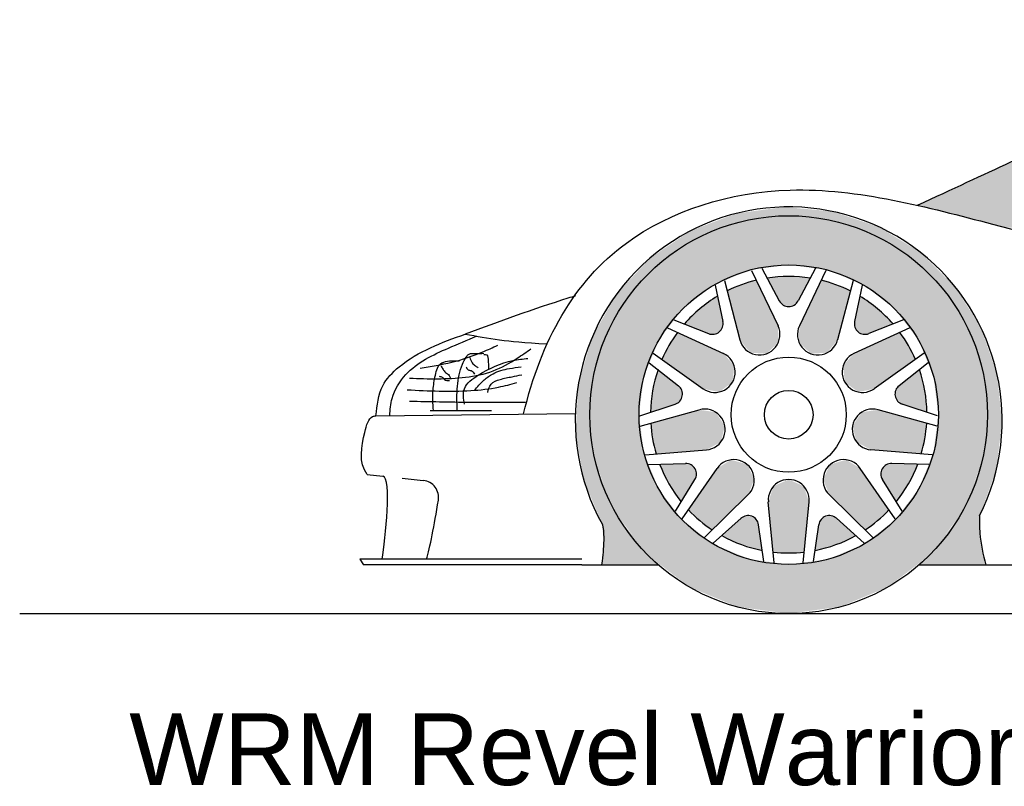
# Model space of a CAD drawing. Header units: millimetres. Extents: x 309.85 to 314.97, y 256.21 to 257.54.
# Tile 1 of 2: x 309.85 to 311.57, y 256.21 to 257.54. Entities that reach past the tile are written whole.
import ezdxf

# ---------------------------------------------------------------- set-up
doc = ezdxf.new("R2010")
doc.units = ezdxf.units.MM
doc.layers.add('HATCH', color=7, linetype='Continuous')
doc.styles.add('arial', font='ARIAL.TTF')

# ---------------------------------------------------------------- blocks, each defined once
blk = doc.blocks.new('*U1')
at = {"layer": 'HATCH', "linetype": 'Continuous'}
for points in [[(2.2914, 1.3462), (2.1147, 1.296), (2.3424, 1.3321)], [(2.3424, 1.3321), (2.1147, 1.296), (2.2038, 1.2822)], [(2.1147, 1.296), (1.939, 1.2273), (2.2038, 1.2822)], [(2.2038, 1.2822), (1.939, 1.2273), (2.1376, 1.2497)], [(2.1376, 1.2497), (1.939, 1.2273), (2.074, 1.2121)], [(1.939, 1.2273), (1.7671, 1.1508), (2.074, 1.2121)], [(2.074, 1.2121), (1.7671, 1.1508), (1.9543, 1.1244)], [(1.7671, 1.1508), (1.6745, 1.1081), (1.9543, 1.1244)], [(1.9543, 1.1244), (1.6745, 1.1081), (1.8445, 1.0256)], [(1.6745, 1.1081), (1.5678, 1.0586), (1.8445, 1.0256)], [(1.5678, 1.0586), (1.7233, 1.0194), (1.8445, 1.0256)], [(1.8445, 1.0256), (1.7233, 1.0194), (1.793, 1.022)], [(1.793, 1.022), (1.7233, 1.0194), (1.7616, 1.0206)]]:
    blk.add_solid(points, dxfattribs=at)
blk = doc.blocks.new('*U3')
at = {"layer": 'HATCH', "color": 251, "linetype": 'Continuous'}
for points in [[(1.3345, 1.0557), (1.2503, 1.0441), (1.4191, 1.048)], [(1.2503, 1.0441), (1.1709, 1.0137), (1.253, 1.0286)], [(1.4191, 1.048), (1.2503, 1.0441), (1.3429, 1.0404)], [(1.2503, 1.0441), (1.253, 1.0286), (1.3429, 1.0404)], [(1.4191, 1.048), (1.3429, 1.0404), (1.4998, 1.0212)], [(1.3429, 1.0404), (1.4328, 1.0286), (1.4998, 1.0212)], [(1.253, 1.0286), (1.1709, 1.0137), (1.1693, 0.9939)], [(1.4328, 1.0286), (1.5166, 0.9939), (1.4998, 1.0212)], [(1.4998, 1.0212), (1.5166, 0.9939), (1.5724, 0.9769)], [(1.1709, 1.0137), (1.1004, 0.9661), (1.1693, 0.9939)], [(1.1693, 0.9939), (1.1004, 0.9661), (1.0974, 0.9387)], [(1.5166, 0.9939), (1.5885, 0.9387), (1.5724, 0.9769)], [(1.1004, 0.9661), (1.0426, 0.9038), (1.0974, 0.9387)], [(1.5724, 0.9769), (1.5885, 0.9387), (1.633, 0.9172)], [(1.0974, 0.9387), (1.0426, 0.9038), (1.0422, 0.8668)], [(1.5885, 0.9387), (1.6437, 0.8668), (1.633, 0.9172)], [(1.633, 0.9172), (1.6437, 0.8668), (1.6785, 0.8454)], [(1.0426, 0.9038), (1.0004, 0.83), (1.0422, 0.8668)], [(1.0422, 0.8668), (1.0004, 0.83), (1.0075, 0.783)], [(1.6437, 0.8668), (1.6784, 0.783), (1.6785, 0.8454)], [(1.6785, 0.8454), (1.6784, 0.783), (1.7065, 0.7651)], [(1.0004, 0.83), (0.976, 0.7486), (1.0075, 0.783)], [(1.0075, 0.783), (0.976, 0.7486), (0.9956, 0.6931)], [(1.6784, 0.783), (1.6902, 0.6931), (1.7065, 0.7651)], [(1.7065, 0.7651), (1.6902, 0.6931), (1.7156, 0.6806)], [(0.976, 0.7486), (0.9707, 0.6637), (0.9956, 0.6931)], [(0.9956, 0.6931), (0.9707, 0.6637), (1.0097, 0.5954)], [(1.6902, 0.6931), (1.6762, 0.5954), (1.7156, 0.6806)], [(1.7156, 0.6806), (1.6762, 0.5954), (1.7054, 0.5962)], [(0.9707, 0.6637), (0.9848, 0.5799), (1.0097, 0.5954)], [(1.0097, 0.5954), (0.9848, 0.5799), (1.0507, 0.5055)], [(1.6762, 0.5954), (1.6352, 0.5055), (1.6762, 0.5163)], [(1.7054, 0.5962), (1.6762, 0.5954), (1.6762, 0.5163)], [(0.9848, 0.5799), (1.0175, 0.5014), (1.0507, 0.5055)], [(1.6762, 0.5163), (1.6352, 0.5055), (1.6783, 0.4733)], [(1.0507, 0.5055), (1.0175, 0.5014), (1.1153, 0.4308)], [(1.0175, 0.5014), (1.0197, 0.4681), (1.1153, 0.4308)], [(1.6352, 0.5055), (1.5706, 0.4308), (1.6783, 0.4733)], [(1.0197, 0.4681), (1.0161, 0.4308), (1.1153, 0.4308)], [(1.6783, 0.4733), (1.5706, 0.4308), (1.687, 0.4308)]]:
    blk.add_solid(points, dxfattribs=at)
blk = doc.blocks.new('*U9')
at = {"layer": 'HATCH', "color": 251, "linetype": 'Continuous'}
for points in [[(1.3693, 0.5683), (1.3074, 0.541), (1.3785, 0.541)], [(1.3166, 0.5683), (1.3074, 0.541), (1.3693, 0.5683)], [(1.3429, 0.5799), (1.3166, 0.5683), (1.3693, 0.5683)], [(1.3074, 0.541), (1.3158, 0.4532), (1.3785, 0.541)], [(1.3785, 0.541), (1.3158, 0.4532), (1.3701, 0.4532)], [(1.414, 0.5169), (1.4018, 0.5124), (1.4262, 0.5122)], [(1.3955, 0.501), (1.389, 0.4561), (1.46, 0.482)], [(1.4018, 0.5124), (1.3955, 0.501), (1.4262, 0.5122)], [(1.4262, 0.5122), (1.3955, 0.501), (1.46, 0.482)], [(1.46, 0.482), (1.389, 0.4561), (1.4255, 0.4663)], [(1.3701, 0.4532), (1.3158, 0.4532), (1.3429, 0.4517)]]:
    blk.add_solid(points, dxfattribs=at)
blk = doc.blocks.new('*U10')
at = {"layer": 'HATCH', "color": 251, "linetype": 'Continuous'}
for points in [[(1.4157, 0.6064), (1.403, 0.5805), (1.468, 0.5994)], [(1.4434, 0.6144), (1.4157, 0.6064), (1.468, 0.5994)], [(1.5107, 0.6038), (1.5042, 0.5925), (1.552, 0.5724)], [(1.5231, 0.608), (1.5107, 0.6038), (1.5683, 0.6066)], [(1.5683, 0.6066), (1.5107, 0.6038), (1.552, 0.5724)], [(1.468, 0.5994), (1.403, 0.5805), (1.5179, 0.5268)], [(1.5042, 0.5925), (1.5067, 0.5797), (1.552, 0.5724)], [(1.403, 0.5805), (1.4135, 0.5537), (1.5179, 0.5268)], [(1.5067, 0.5797), (1.5305, 0.5412), (1.552, 0.5724)], [(1.4135, 0.5537), (1.4763, 0.4919), (1.5179, 0.5268)], [(1.5179, 0.5268), (1.4763, 0.4919), (1.4981, 0.5082)]]:
    blk.add_solid(points, dxfattribs=at)
blk = doc.blocks.new('*U11')
at = {"layer": 'HATCH', "color": 251, "linetype": 'Continuous'}
for points in [[(1.5712, 0.7718), (1.5356, 0.7437), (1.5807, 0.7351)], [(1.5356, 0.7437), (1.5289, 0.7325), (1.5807, 0.7351)], [(1.5807, 0.7351), (1.5289, 0.7325), (1.5843, 0.6973)], [(1.5289, 0.7325), (1.5311, 0.7197), (1.5843, 0.6973)], [(1.5311, 0.7197), (1.5413, 0.7115), (1.5843, 0.6973)], [(1.4705, 0.6974), (1.4545, 0.6735), (1.5839, 0.6782)], [(1.499, 0.7017), (1.4705, 0.6974), (1.5839, 0.6782)], [(1.5839, 0.6782), (1.4545, 0.6735), (1.5807, 0.6512)], [(1.4545, 0.6735), (1.4613, 0.6455), (1.5807, 0.6512)], [(1.5807, 0.6512), (1.4613, 0.6455), (1.5745, 0.6247)], [(1.4613, 0.6455), (1.4866, 0.6317), (1.5745, 0.6247)]]:
    blk.add_solid(points, dxfattribs=at)
blk = doc.blocks.new('*U12')
at = {"layer": 'HATCH', "color": 251, "linetype": 'Continuous'}
for points in [[(1.4673, 0.9001), (1.458, 0.8557), (1.4981, 0.8781)], [(1.4981, 0.8781), (1.458, 0.8557), (1.5252, 0.8515)], [(1.458, 0.8557), (1.46, 0.8428), (1.5252, 0.8515)], [(1.5252, 0.8515), (1.46, 0.8428), (1.4831, 0.8347)], [(1.46, 0.8428), (1.47, 0.8345), (1.4831, 0.8347)], [(1.5371, 0.8366), (1.4569, 0.8), (1.552, 0.8138)], [(1.552, 0.8138), (1.4569, 0.8), (1.5643, 0.7896)], [(1.4569, 0.8), (1.4379, 0.7784), (1.5643, 0.7896)], [(1.5643, 0.7896), (1.4379, 0.7784), (1.4925, 0.7384)], [(1.4379, 0.7784), (1.441, 0.7498), (1.4925, 0.7384)], [(1.441, 0.7498), (1.4643, 0.7327), (1.4925, 0.7384)]]:
    blk.add_solid(points, dxfattribs=at)
blk = doc.blocks.new('*U13')
at = {"layer": 'HATCH', "color": 251, "linetype": 'Continuous'}
for points in [[(1.3429, 0.9346), (1.3051, 0.9316), (1.3807, 0.9316)], [(1.3051, 0.9316), (1.3266, 0.8917), (1.3807, 0.9316)], [(1.3807, 0.9316), (1.3266, 0.8917), (1.3593, 0.8917)], [(1.3995, 0.9278), (1.3615, 0.8483), (1.4255, 0.92)], [(1.4255, 0.92), (1.3615, 0.8483), (1.4505, 0.9093)], [(1.4505, 0.9093), (1.3615, 0.8483), (1.4284, 0.8239)], [(1.3266, 0.8917), (1.3364, 0.8831), (1.3593, 0.8917)], [(1.3593, 0.8917), (1.3364, 0.8831), (1.3495, 0.8831)], [(1.3615, 0.8483), (1.3609, 0.8195), (1.4284, 0.8239)], [(1.4284, 0.8239), (1.3609, 0.8195), (1.4104, 0.8014)], [(1.3609, 0.8195), (1.3817, 0.7995), (1.4104, 0.8014)]]:
    blk.add_solid(points, dxfattribs=at)
blk = doc.blocks.new('*U14')
at = {"layer": 'HATCH', "color": 251, "linetype": 'Continuous'}
for points in [[(1.2604, 0.92), (1.2354, 0.9093), (1.3243, 0.8483)], [(1.2864, 0.9278), (1.2604, 0.92), (1.3243, 0.8483)], [(1.2186, 0.9001), (1.1878, 0.8781), (1.2278, 0.8557)], [(1.2354, 0.9093), (1.2575, 0.8239), (1.3243, 0.8483)], [(1.1878, 0.8781), (1.1607, 0.8515), (1.2278, 0.8557)], [(1.2278, 0.8557), (1.1607, 0.8515), (1.2258, 0.8428)], [(1.1607, 0.8515), (1.2028, 0.8347), (1.2258, 0.8428)], [(1.2258, 0.8428), (1.2028, 0.8347), (1.2158, 0.8345)], [(1.3243, 0.8483), (1.2575, 0.8239), (1.325, 0.8195)], [(1.2575, 0.8239), (1.2755, 0.8014), (1.325, 0.8195)], [(1.325, 0.8195), (1.2755, 0.8014), (1.3042, 0.7995)]]:
    blk.add_solid(points, dxfattribs=at)
blk = doc.blocks.new('*U15')
at = {"layer": 'HATCH', "color": 251, "linetype": 'Continuous'}
for points in [[(1.1488, 0.8366), (1.1339, 0.8138), (1.229, 0.8)], [(1.1339, 0.8138), (1.1216, 0.7896), (1.229, 0.8)], [(1.229, 0.8), (1.1216, 0.7896), (1.248, 0.7784)], [(1.1216, 0.7896), (1.1934, 0.7384), (1.248, 0.7784)], [(1.248, 0.7784), (1.1934, 0.7384), (1.2449, 0.7498)], [(1.1147, 0.7718), (1.1052, 0.7351), (1.1502, 0.7437)], [(1.1502, 0.7437), (1.1052, 0.7351), (1.157, 0.7325)], [(1.2449, 0.7498), (1.1934, 0.7384), (1.2216, 0.7327)], [(1.1052, 0.7351), (1.1015, 0.6973), (1.157, 0.7325)], [(1.157, 0.7325), (1.1015, 0.6973), (1.1547, 0.7197)], [(1.1547, 0.7197), (1.1015, 0.6973), (1.1446, 0.7115)]]:
    blk.add_solid(points, dxfattribs=at)
blk = doc.blocks.new('*U16')
at = {"layer": 'HATCH', "color": 251, "linetype": 'Continuous'}
for points in [[(1.1869, 0.7017), (1.102, 0.6782), (1.2154, 0.6974)], [(1.2154, 0.6974), (1.102, 0.6782), (1.2314, 0.6735)], [(1.102, 0.6782), (1.1052, 0.6512), (1.2314, 0.6735)], [(1.2314, 0.6735), (1.1052, 0.6512), (1.2246, 0.6455)], [(1.1052, 0.6512), (1.1114, 0.6247), (1.2246, 0.6455)], [(1.2246, 0.6455), (1.1114, 0.6247), (1.1993, 0.6317)], [(1.1628, 0.608), (1.1175, 0.6066), (1.1752, 0.6038)], [(1.1175, 0.6066), (1.1339, 0.5724), (1.1752, 0.6038)], [(1.1752, 0.6038), (1.1339, 0.5724), (1.1817, 0.5925)], [(1.1817, 0.5925), (1.1339, 0.5724), (1.1792, 0.5797)], [(1.1792, 0.5797), (1.1339, 0.5724), (1.1553, 0.5412)]]:
    blk.add_solid(points, dxfattribs=at)
blk = doc.blocks.new('*U17')
at = {"layer": 'HATCH', "color": 251, "linetype": 'Continuous'}
for points in [[(1.2425, 0.6144), (1.2179, 0.5994), (1.2702, 0.6064)], [(1.2702, 0.6064), (1.2179, 0.5994), (1.2829, 0.5805)], [(1.2179, 0.5994), (1.1679, 0.5268), (1.2829, 0.5805)], [(1.2829, 0.5805), (1.1679, 0.5268), (1.2724, 0.5537)], [(1.2724, 0.5537), (1.1679, 0.5268), (1.2095, 0.4919)], [(1.1679, 0.5268), (1.1878, 0.5082), (1.2095, 0.4919)], [(1.2718, 0.5169), (1.2597, 0.5122), (1.2841, 0.5124)], [(1.2597, 0.5122), (1.2259, 0.482), (1.2904, 0.501)], [(1.2904, 0.501), (1.2259, 0.482), (1.2969, 0.4561)], [(1.2841, 0.5124), (1.2597, 0.5122), (1.2904, 0.501)], [(1.2259, 0.482), (1.2604, 0.4663), (1.2969, 0.4561)]]:
    blk.add_solid(points, dxfattribs=at)
blk = doc.blocks.new('*U27')
at = {"layer": 'HATCH', "linetype": 'Continuous'}
for points in [[(1.3429, 1.0404), (1.253, 1.0286), (1.4328, 1.0286)], [(1.4328, 1.0286), (1.1693, 0.9939), (1.5166, 0.9939)], [(1.253, 1.0286), (1.1693, 0.9939), (1.4328, 1.0286)], [(1.1693, 0.9939), (1.0974, 0.9387), (1.3429, 0.9546)], [(1.1693, 0.9939), (1.3429, 0.9546), (1.5166, 0.9939)], [(1.5166, 0.9939), (1.3429, 0.9546), (1.5885, 0.9387)], [(1.3429, 0.9546), (1.0974, 0.9387), (1.2753, 0.9457)], [(1.3429, 0.9546), (1.4106, 0.9457), (1.5885, 0.9387)], [(1.0974, 0.9387), (1.0422, 0.8668), (1.2122, 0.9195)], [(1.2753, 0.9457), (1.0974, 0.9387), (1.2122, 0.9195)], [(1.4106, 0.9457), (1.4737, 0.9195), (1.5885, 0.9387)], [(1.5885, 0.9387), (1.4737, 0.9195), (1.6437, 0.8668)], [(1.2122, 0.9195), (1.0422, 0.8668), (1.1581, 0.878)], [(1.4737, 0.9195), (1.5278, 0.878), (1.6437, 0.8668)], [(1.1581, 0.878), (1.0422, 0.8668), (1.1165, 0.8238)], [(1.5278, 0.878), (1.5693, 0.8238), (1.6437, 0.8668)], [(1.0422, 0.8668), (1.0075, 0.783), (1.1165, 0.8238)], [(1.6437, 0.8668), (1.5693, 0.8238), (1.6784, 0.783)], [(1.1165, 0.8238), (1.0075, 0.783), (1.0904, 0.7608)], [(1.5693, 0.8238), (1.5955, 0.7608), (1.6784, 0.783)], [(1.0075, 0.783), (0.9956, 0.6931), (1.0904, 0.7608)], [(1.6784, 0.783), (1.5955, 0.7608), (1.6902, 0.6931)], [(1.0904, 0.7608), (0.9956, 0.6931), (1.0815, 0.6931)], [(1.5955, 0.7608), (1.6044, 0.6931), (1.6902, 0.6931)], [(0.9956, 0.6931), (1.0075, 0.6032), (1.0815, 0.6931)], [(1.0815, 0.6931), (1.0075, 0.6032), (1.0904, 0.6255)], [(1.6902, 0.6931), (1.5955, 0.6255), (1.6784, 0.6032)], [(1.6044, 0.6931), (1.5955, 0.6255), (1.6902, 0.6931)], [(1.0904, 0.6255), (1.0075, 0.6032), (1.1165, 0.5624)], [(1.5955, 0.6255), (1.5693, 0.5624), (1.6784, 0.6032)], [(1.0075, 0.6032), (1.0422, 0.5195), (1.1165, 0.5624)], [(1.6784, 0.6032), (1.5693, 0.5624), (1.6437, 0.5195)], [(1.1165, 0.5624), (1.0422, 0.5195), (1.1581, 0.5083)], [(1.5693, 0.5624), (1.5278, 0.5083), (1.6437, 0.5195)], [(1.0422, 0.5195), (1.0974, 0.4475), (1.1581, 0.5083)], [(1.6437, 0.5195), (1.5278, 0.5083), (1.5885, 0.4475)], [(1.1581, 0.5083), (1.0974, 0.4475), (1.2122, 0.4667)], [(1.5278, 0.5083), (1.4737, 0.4667), (1.5885, 0.4475)], [(1.2122, 0.4667), (1.0974, 0.4475), (1.2753, 0.4406)], [(1.4737, 0.4667), (1.4106, 0.4406), (1.5885, 0.4475)], [(1.0974, 0.4475), (1.1693, 0.3924), (1.2753, 0.4406)], [(1.5885, 0.4475), (1.4106, 0.4406), (1.5166, 0.3924)], [(1.2753, 0.4406), (1.1693, 0.3924), (1.3429, 0.4317)], [(1.3429, 0.4317), (1.1693, 0.3924), (1.5166, 0.3924)], [(1.4106, 0.4406), (1.3429, 0.4317), (1.5166, 0.3924)], [(1.1693, 0.3924), (1.253, 0.3577), (1.5166, 0.3924)], [(1.5166, 0.3924), (1.253, 0.3577), (1.4328, 0.3577)], [(1.253, 0.3577), (1.3429, 0.3458), (1.4328, 0.3577)]]:
    blk.add_solid(points, dxfattribs=at)

msp = doc.modelspace()

# ---------------------------------------------------------------- linework, layer by layer
at = {"color": 7}
for p, q in [((311.1255, 257.1065), (311.1716, 257.0098)), ((311.1431, 257.1103), (311.1738, 257.0532)), ((311.2372, 257.1103), (311.2065, 257.0532)), ((311.2548, 257.1065), (311.2088, 257.0098)), ((311.0778, 257.0891), (311.1047, 256.9854)), ((311.3025, 257.0891), (311.2756, 256.9854)), ((311.0619, 257.0808), (311.0751, 257.0172)), ((311.3185, 257.0808), (311.3053, 257.0172)), ((310.9897, 257.0202), (311.05, 256.9962)), ((311.3906, 257.0202), (311.3303, 256.9962)), ((310.9787, 257.006), (311.0762, 256.9615)), ((311.4016, 257.006), (311.3041, 256.9615)), ((310.9534, 256.9621), (311.0406, 256.8999)), ((311.4269, 256.9621), (311.3397, 256.8999)), ((310.9465, 256.9454), (310.9975, 256.9052)), ((311.4338, 256.9454), (311.3829, 256.9052)), ((310.9302, 256.8527), (310.9918, 256.873)), ((310.9309, 256.8347), (311.0341, 256.8632)), ((311.4494, 256.8347), (311.3462, 256.8632)), ((311.4502, 256.8527), (311.3885, 256.873)), ((310.4693, 256.8528), (310.8177, 256.8569)), ((310.9397, 256.7847), (311.0465, 256.7932)), ((311.4406, 256.7847), (311.3338, 256.7932)), ((310.9452, 256.7676), (311.01, 256.7695)), ((311.0044, 256.6727), (311.0651, 256.7609)), ((311.3759, 256.6727), (311.3152, 256.7609)), ((311.4351, 256.7676), (311.3703, 256.7695)), ((310.9923, 256.686), (311.0264, 256.7412)), ((311.3881, 256.686), (311.3539, 256.7412)), ((311.0432, 256.6401), (311.1196, 256.7152)), ((311.3371, 256.6401), (311.2607, 256.7152)), ((311.1648, 256.5959), (311.1546, 256.7025)), ((311.2155, 256.5959), (311.2257, 256.7025)), ((311.0585, 256.6305), (311.1069, 256.6737)), ((311.3219, 256.6305), (311.2734, 256.6737)), ((311.1469, 256.5982), (311.1376, 256.6625)), ((311.2334, 256.5982), (311.2427, 256.6625)), ((310.8292, 256.6023), (310.4411, 256.6023)), ((310.8292, 256.5923), (310.4474, 256.5923)), ((310.8292, 256.5923), (310.9625, 256.5923)), ((311.4178, 256.5923), (313.1365, 256.5923))]:
    msp.add_line(p, q, dxfattribs=at)
at = {"color": 251}
msp.add_line((310.5639, 256.8621), (310.671, 256.8617), dxfattribs=at)
for p, q in [((310.4543, 256.7501), (310.4814, 256.7473)), ((310.5154, 256.7437), (310.5521, 256.7399)), ((310.4411, 256.6023), (310.4474, 256.5923)), ((309.8472, 256.5073), (314.9721, 256.5073))]:
    msp.add_line(p, q)
for radius in [0.3473, 0.2614]:
    msp.add_circle((311.1902, 256.8546), radius)
at = {"color": 7}
for radius in [0.1005, 0.0425]:
    msp.add_circle((311.1902, 256.8546), radius, dxfattribs=at)
for centre, radius, start, end in [((311.1902, 256.8446), 0.3727, 333.4143, 209.185), ((310.5489, 256.71), 0.03, 350.455, 83.9947)]:
    msp.add_arc(centre, radius, start, end)
for centre, radius, start, end in [((311.1902, 256.8546), 0.2414, 103.5418, 116.4582), ((311.1902, 256.8546), 0.2414, 80.9909, 99.0091), ((311.1902, 256.8546), 0.2414, 63.5418, 76.4582), ((311.1902, 256.8546), 0.2414, 120.9909, 139.0091), ((311.1902, 257.062), 0.0186, 208.2589, 331.7411), ((311.1902, 256.8546), 0.2414, 40.9909, 59.0091), ((311.0569, 257.0135), 0.0186, 248.2589, 11.7411), ((311.3234, 257.0135), 0.0186, 168.2589, 291.7411), ((311.1902, 256.8546), 0.2414, 143.5418, 156.4582), ((311.1392, 256.9946), 0.0357, 194.8555, 25.1445), ((311.2411, 256.9946), 0.0357, 154.8555, 345.1445), ((311.1902, 256.8546), 0.2414, 23.5418, 36.4582), ((311.0612, 256.9291), 0.0357, 234.8555, 65.1445), ((311.3192, 256.9291), 0.0357, 114.8555, 305.1445), ((311.1902, 256.8546), 0.2414, 160.9909, 179.0091), ((311.1902, 256.8546), 0.2414, 0.9909, 19.0091), ((310.986, 256.8906), 0.0186, 288.2589, 51.7411), ((311.3944, 256.8906), 0.0186, 128.2589, 251.7411), ((311.0435, 256.8288), 0.0357, 274.8555, 105.1445), ((311.3369, 256.8288), 0.0357, 74.8555, 265.1445), ((311.1902, 256.8546), 0.2414, 183.5418, 196.4582), ((311.1902, 256.8546), 0.2414, 343.5418, 356.4582), ((311.0944, 256.7405), 0.0357, 314.8555, 145.1445), ((311.2859, 256.7405), 0.0357, 34.8555, 225.1445), ((311.1902, 256.8546), 0.2414, 200.9909, 219.0091), ((311.0106, 256.751), 0.0186, 328.2589, 91.7411), ((311.3697, 256.751), 0.0186, 88.2589, 211.7411), ((311.1902, 256.8546), 0.2414, 320.9909, 339.0091), ((311.1902, 256.7057), 0.0357, 354.8555, 185.1445), ((311.1902, 256.8546), 0.2414, 223.5418, 236.4582), ((311.1902, 256.8546), 0.2414, 303.5418, 316.4582), ((311.1192, 256.6598), 0.0186, 8.2589, 131.7411), ((311.2611, 256.6598), 0.0186, 48.2589, 171.7411), ((311.1902, 256.8546), 0.2414, 240.9909, 259.0091), ((311.1902, 256.8546), 0.2414, 280.9909, 299.0091), ((311.1902, 256.8546), 0.2414, 263.5418, 276.4582)]:
    msp.add_arc(centre, radius, start, end, dxfattribs=at)
for points, knots in [([(311.415, 257.2201), (311.5385, 257.2775), (311.7175, 257.361), (311.988, 257.4749), (312.2407, 257.5324), (312.4934, 257.5524), (312.7145, 257.5324), (312.829, 257.5176)], [39.940604, 39.940604, 39.940604, 39.940604, 69.926284, 101.408508, 125.868693, 150.477424, 185.149306, 185.149306, 185.149306, 185.149306]), ([(310.7271, 256.8558), (310.7582, 256.9846), (310.8612, 257.1715), (311.2009, 257.2802), (311.5275, 257.191), (311.8089, 257.1206), (312.0286, 257.1), (312.1508, 257.0912)], [3.480366, 3.480366, 3.480366, 3.480366, 41.257481, 72.798298, 108.019684, 134.656706, 169.174148, 169.174148, 169.174148, 169.174148]), ([(310.818, 257.0621), (310.8136, 257.0607), (310.7485, 257.0406), (310.6846, 257.0171), (310.6251, 256.9952)], [54.358796, 54.358796, 54.358796, 54.358796, 55.74949, 74.779063, 74.779063, 74.779063, 74.779063]), ([(310.6251, 256.9952), (310.6451, 256.9917), (310.6859, 256.9844), (310.7271, 256.9806), (310.7682, 256.9781)], [0, 0, 0, 0, 6.103225, 12.425909, 12.425909, 12.425909, 12.425909]), ([(310.4934, 256.8531), (310.4941, 256.8632), (310.4963, 256.8893), (310.5265, 256.9392), (310.5855, 256.9668), (310.6288, 256.9849), (310.6452, 256.9917)], [0.209298, 0.209298, 0.209298, 0.209298, 3.227194, 8.049389, 16.809223, 22.122065, 22.122065, 22.122065, 22.122065]), ([(310.4543, 256.7501), (310.4384, 256.7703), (310.4474, 256.8168), (310.4569, 256.8507), (310.4673, 256.8524), (310.4693, 256.8528)], [21.046341, 21.046341, 21.046341, 21.046341, 25.481525, 27.967022, 28.547153, 28.547153, 28.547153, 28.547153]), ([(311.5235, 256.6778), (311.5232, 256.6678), (311.5235, 256.6389), (311.5296, 256.6107), (311.5342, 256.5923)], [9.686337, 9.686337, 9.686337, 9.686337, 12.704759, 18.348824, 18.348824, 18.348824, 18.348824]), ([(310.8648, 256.6629), (310.8652, 256.6608), (310.8681, 256.6451), (310.8668, 256.6224), (310.8647, 256.6023), (310.8633, 256.5923)], [4.388379, 4.388379, 4.388379, 4.388379, 5.039223, 9.216027, 11.085315, 11.085315, 11.085315, 11.085315])]:
    msp.add_open_spline(points, degree=3, knots=knots, dxfattribs=at)
for points in [[(310.4693, 256.8528), (310.4813, 256.905), (310.5097, 256.938), (310.6251, 256.9952)], [(310.6334, 256.9543), (310.6373, 256.9452), (310.6433, 256.9397), (310.6481, 256.9365)], [(310.5833, 256.9397), (310.5865, 256.9337), (310.5909, 256.9285), (310.5972, 256.923), (310.5996, 256.9186)], [(310.6271, 256.9384), (310.6302, 256.9331), (310.6355, 256.9315), (310.6416, 256.9254)], [(310.5798, 256.9216), (310.5851, 256.9201), (310.5889, 256.9163), (310.5981, 256.914)]]:
    msp.add_spline(points, degree=3, dxfattribs=at)
at = {"color": 252}
for points in [[(310.528, 256.9183), (310.6259, 256.9201), (310.6741, 256.9311), (310.716, 256.9532), (310.7399, 256.9693)], [(310.5464, 256.9357), (310.602, 256.9463), (310.6558, 256.9642), (310.682, 256.9757)], [(310.6409, 256.8967), (310.6583, 256.9153), (310.6738, 256.926), (310.7024, 256.9352), (310.7231, 256.9379)], [(310.5239, 256.8981), (310.6351, 256.8967), (310.6833, 256.9027), (310.7155, 256.9105)], [(310.528, 256.8783), (310.6332, 256.8765), (310.7307, 256.8765)]]:
    msp.add_spline(points, degree=3, dxfattribs=at)
at = {"color": 251}
for points in [[(310.6268, 256.955), (310.6312, 256.9599), (310.6453, 256.9614), (310.6575, 256.9619)], [(310.6239, 256.8727), (310.6239, 256.9), (310.648, 256.9235), (310.7086, 256.9491), (310.7348, 256.9529)], [(310.6647, 256.8931), (310.6703, 256.9078), (310.6861, 256.9161), (310.7072, 256.9209), (310.7239, 256.9244)]]:
    msp.add_spline(points, degree=3, dxfattribs=at)
for points, knots in [([(310.5696, 256.862), (310.5689, 256.8741), (310.5681, 256.8947), (310.5723, 256.9219), (310.5778, 256.9424), (310.5951, 256.9493), (310.6055, 256.9487), (310.6146, 256.9482)], [0.875705, 0.875705, 0.875705, 0.875705, 4.436445, 7.048982, 9.469201, 9.840591, 12.53005, 12.53005, 12.53005, 12.53005]), ([(310.6113, 256.8619), (310.6108, 256.876), (310.6102, 256.9033), (310.6159, 256.9355), (310.6245, 256.951), (310.6268, 256.955)], [0.875473, 0.875473, 0.875473, 0.875473, 5.117737, 9.067029, 10.440617, 10.440617, 10.440617, 10.440617]), ([(310.6577, 256.9598), (310.6597, 256.9598), (310.6658, 256.9598), (310.6647, 256.9479), (310.6665, 256.9401), (310.6658, 256.9352), (310.6655, 256.9335)], [0, 0, 0, 0, 0.539993, 1.632759, 2.627854, 3.12908, 3.12908, 3.12908, 3.12908])]:
    msp.add_open_spline(points, degree=3, knots=knots, dxfattribs=at)
at = {"color": 7}
for points in [[(310.4804, 256.6023), (310.4855, 256.6382), (310.4976, 256.7451), (310.4814, 256.7473)], [(310.5574, 256.6023), (310.5638, 256.6214), (310.5713, 256.6619), (310.5785, 256.7051)]]:
    msp.add_open_spline(points, degree=3, dxfattribs=at)

# ---------------------------------------------------------------- block references
at = {"layer": 'HATCH', "linetype": 'Continuous'}
for name in ['*U1', '*U27']:
    msp.add_blockref(name, (309.8472, 256.1615), dxfattribs=at)
at = {"layer": 'HATCH', "color": 251, "linetype": 'Continuous'}
for name in ['*U3', '*U14', '*U13', '*U12', '*U15', '*U11', '*U16', '*U17', '*U10', '*U9']:
    msp.add_blockref(name, (309.8472, 256.1615), dxfattribs=at)

# ---------------------------------------------------------------- texts
at = {"style": 'arial'}
msp.add_text('WRM Revel Warrior II', height=0.125, dxfattribs=at).set_placement((310.0386, 256.2081))

doc.saveas('drawing.dxf')
